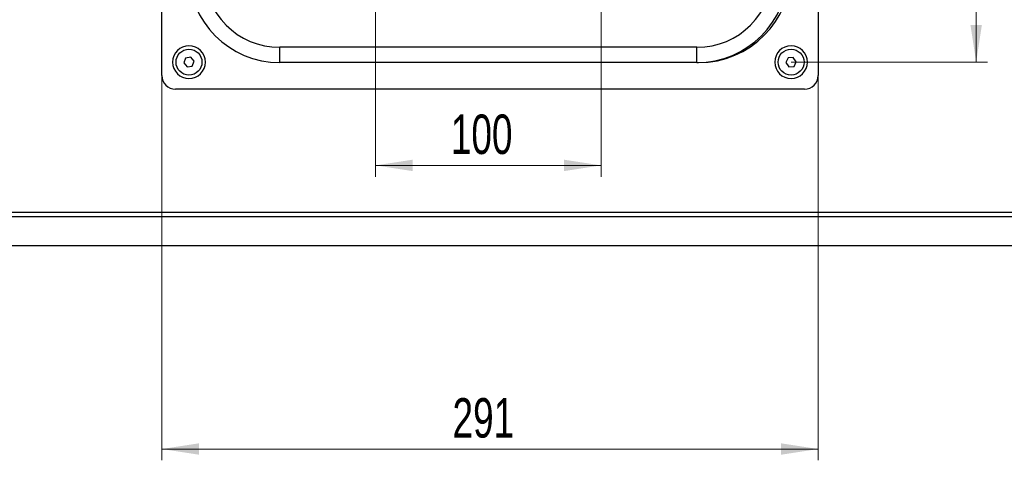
# Model space of a CAD drawing. Header units: millimetres. Extents: x 8 to 415, y 1 to 292.
# Tile 3 of 8: x 62 to 149, y 116 to 155. Entities that reach past the tile are written whole.
import ezdxf

# ---------------------------------------------------------------- set-up
doc = ezdxf.new("R2010")
doc.units = ezdxf.units.MM
doc.styles.add('SLDTEXTSTYLE1', font='TXT', dxfattribs={"width": 0.7})
doc.dimstyles.new('SLDDIMSTYLE0', dxfattribs={"dimtxt": 3.5, "dimasz": 3.302, "dimexe": 0, "dimexo": 0.0625, "dimgap": 0.875, "dimtad": 2, "dimlfac": 5, "dimrnd": 1e-09, "dimzin": 12, "dimdsep": 46, "dimtxsty": 'SLDTEXTSTYLE1', "dimsah": 1, "dimcen": 0.09, "dimadec": 0, "dimazin": 3, "dimtfac": 1, "dimtdec": 3, "dimtofl": 0, "dimtmove": 0, "dimatfit": 3, "dimfxl": 0, "dimfrac": 2, "dimtolj": 1, "dimtzin": 12, "dimarcsym": 0})

# ---------------------------------------------------------------- blocks, each defined once
blk = doc.blocks.new('_D')
at = {"color": 7, "linetype": 'Continuous', "lineweight": 0}
for p, q in [((74.548, 149.989), (74.548, 115.889)), ((132.748, 149.989), (132.748, 115.889)), ((74.548, 116.889), (132.748, 116.889))]:
    blk.add_line(p, q, dxfattribs=at)
at = {"color": 7, "linetype": 'Continuous', "lineweight": 18}
for points in [[(74.548, 116.889), (77.85, 116.381), (77.85, 117.397)], [(132.748, 116.889), (129.446, 117.397), (129.446, 116.381)]]:
    blk.add_solid(points, dxfattribs=at)
at = {"color": 7, "linetype": 'Continuous', "lineweight": 18, "insert": (100.323, 121.401), "char_height": 3.5, "attachment_point": 1, "style": 'SLDTEXTSTYLE1'}
blk.add_mtext('291', dxfattribs=at)
blk = doc.blocks.new('_D_5')
at = {"color": 7, "linetype": 'Continuous', "lineweight": 0}
for p, q in [((93.498, 169.639), (93.498, 141.033)), ((113.498, 169.639), (113.498, 141.033)), ((93.498, 142.033), (113.498, 142.033))]:
    blk.add_line(p, q, dxfattribs=at)
at = {"color": 7, "linetype": 'Continuous', "lineweight": 18}
for points in [[(93.498, 142.033), (96.8, 141.525), (96.8, 142.541)], [(113.498, 142.033), (110.196, 142.541), (110.196, 141.525)]]:
    blk.add_solid(points, dxfattribs=at)
at = {"color": 7, "linetype": 'Continuous', "lineweight": 18, "insert": (100.173, 146.545), "char_height": 3.5, "attachment_point": 1, "style": 'SLDTEXTSTYLE1'}
blk.add_mtext('100', dxfattribs=at)
blk = doc.blocks.new('_D_7')
at = {"color": 7, "linetype": 'Continuous', "lineweight": 0}
for p, q in [((130.348, 236.589), (147.764, 236.589)), ((146.764, 236.589), (146.764, 151.189)), ((130.348, 151.189), (147.764, 151.189))]:
    blk.add_line(p, q, dxfattribs=at)
at = {"color": 7, "linetype": 'Continuous', "lineweight": 18}
for points in [[(146.764, 236.589), (146.256, 233.287), (147.272, 233.287)], [(146.764, 151.189), (147.272, 154.491), (146.256, 154.491)]]:
    blk.add_solid(points, dxfattribs=at)
at = {"color": 7, "linetype": 'Continuous', "lineweight": 18, "insert": (142.252, 190.039), "char_height": 3.5, "attachment_point": 1, "rotation": 90, "style": 'SLDTEXTSTYLE1'}
blk.add_mtext('427', dxfattribs=at)

msp = doc.modelspace()

# ---------------------------------------------------------------- linework, layer by layer
at = {"color": 7, "linetype": 'Continuous', "lineweight": 25}
for p, q in [((74.5478, 149.9895), (74.5478, 159.7895)), ((132.7478, 159.7895), (132.7478, 149.9895)), ((84.9978, 151.1495), (84.9978, 152.4995)), ((121.9978, 152.4995), (84.9978, 152.4995)), ((121.9978, 151.1495), (121.9978, 152.4995)), ((76.6526, 151.5447), (76.4925, 151.1115)), ((76.4925, 151.1115), (76.7877, 150.7562)), ((77.1078, 151.6227), (76.6526, 151.5447)), ((77.403, 151.2675), (77.1078, 151.6227)), ((77.243, 150.8342), (77.403, 151.2675)), ((121.9978, 151.1495), (84.9978, 151.1495)), ((121.9978, 151.1495), (122.1478, 151.1495)), ((130.087, 151.5707), (129.8873, 151.1542)), ((129.8873, 151.1542), (130.1481, 150.773)), ((130.5475, 151.6059), (130.087, 151.5707)), ((130.8083, 151.2247), (130.5475, 151.6059)), ((130.6086, 150.8083), (130.8083, 151.2247)), ((76.7877, 150.7562), (77.243, 150.8342)), ((130.1481, 150.773), (130.6086, 150.8083)), ((131.5478, 148.7895), (75.7478, 148.7895)), ((50.2478, 137.8895), (157.0478, 137.8895)), ((50.2478, 137.4895), (157.0478, 137.4895)), ((160.6478, 134.8895), (46.6478, 134.8895))]:
    msp.add_line(p, q, dxfattribs=at)
for centre in [(76.9478, 151.1895), (130.3478, 151.1895)]:
    msp.add_circle(centre, 1.15, dxfattribs=at)
for centre, radius, start, end in [((84.9978, 159.2395), 8.09, 180, 270), ((84.9978, 159.2395), 6.74, 180, 270), ((121.9978, 159.2395), 6.74, 270, 0), ((121.9978, 159.2395), 8.09, 270, 0), ((122.1478, 159.3895), 8.24, 270, 0), ((76.9478, 151.1895), 1.45, 0, 180), ((130.3478, 151.1895), 1.45, 0, 180), ((76.9478, 151.1895), 1.45, 180, 0), ((130.3478, 151.1895), 1.45, 180, 0), ((75.7478, 149.9895), 1.2, 180, 270), ((131.5478, 149.9895), 1.2, 270, 0)]:
    msp.add_arc(centre, radius, start, end, dxfattribs=at)

# ---------------------------------------------------------------- dimensions: what is measured, and where the dimension line sits
at = {"color": 7, "linetype": 'Continuous', "lineweight": 18}
dim = msp.add_linear_dim(base=(146.7635, 151.1895), p1=(130.3478, 236.5895), p2=(130.3478, 151.1895), angle=90, dimstyle='SLDDIMSTYLE0', dxfattribs=at)
dim.commit()
dim.dimension.update_dxf_attribs({"geometry": '_D_7', "text_midpoint": (146.7635, 193.8895), "dimtype": 160})
for base, p1, p2, picture, middle in [((113.4978, 142.0331), (93.4978, 169.6395), (113.4978, 169.6395), '_D_5', (103.4978, 142.0331)), ((132.7478, 116.8895), (74.5478, 149.9895), (132.7478, 149.9895), '_D', (103.6478, 116.8895))]:
    dim = msp.add_linear_dim(base=base, p1=p1, p2=p2, dimstyle='SLDDIMSTYLE0', dxfattribs=at)
    dim.commit()
    dim.dimension.update_dxf_attribs({"geometry": picture, "text_midpoint": middle, "dimtype": 160})

doc.saveas('drawing.dxf')
